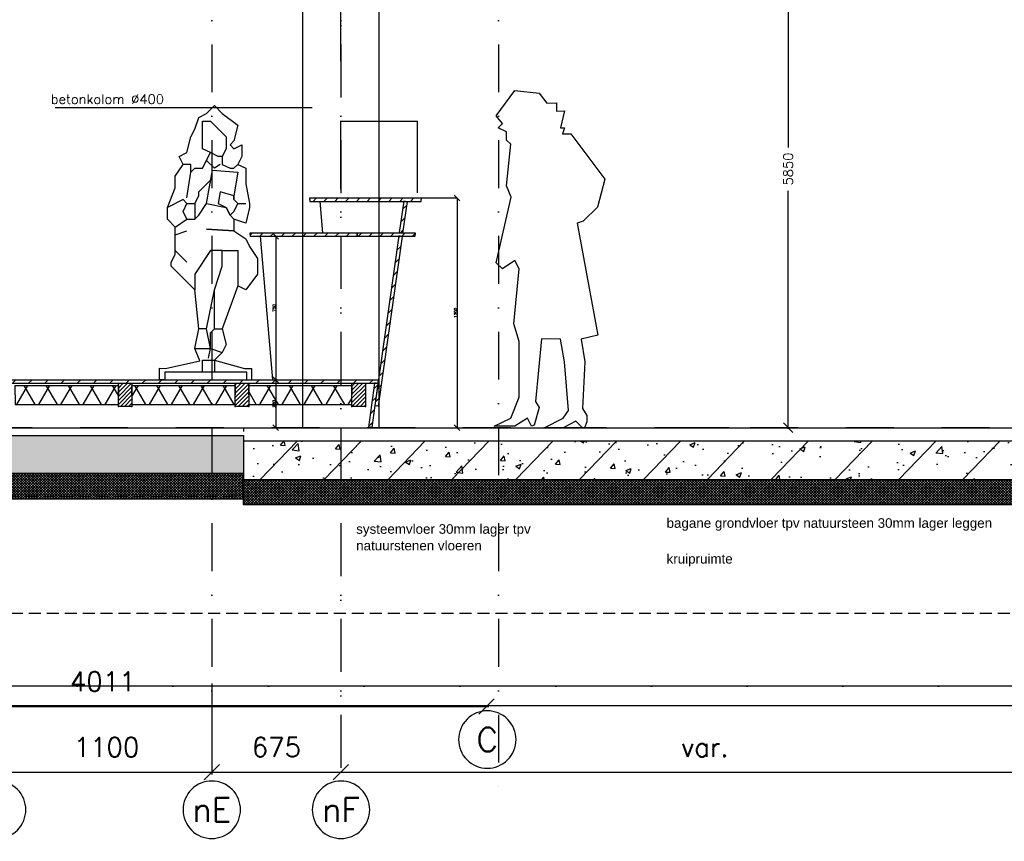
# Model space of a CAD drawing. Extents: x 151406 to 360561, y 44436 to 197234.
# Tile 26 of 57: x 164686 to 169830, y 90286 to 94577. Entities that reach past the tile are written whole.
import ezdxf
from ezdxf.enums import TextEntityAlignment as Align

# ---------------------------------------------------------------- set-up
doc = ezdxf.new("R2010")
doc.units = 0
doc.header["$LTSCALE"] = 20
doc.header["$MEASUREMENT"] = 0
doc.header["$PDSIZE"] = -1
for name, pattern in [('DASHDOT', [25, 12.5, -6.25, 0, -6.25]), ('DD1', [2.66667, 1.66667, -0.5, 0, -0.5]), ('HIDDEN2', [4.6875, 3.125, -1.5625])]:
    doc.linetypes.add(name, pattern=pattern)
doc.layers.get('0').update_dxf_attribs({"linetype": 'CONTINUOUS'})
doc.layers.get('DEFPOINTS').update_dxf_attribs({"linetype": 'CONTINUOUS'})
for name, color, linetype in [('A--01A1_ACEER', 1, 'CONTINUOUS'), ('A--A21--_F-23-', 9, 'CONTINUOUS'), ('A--A23--_F--3-', 9, 'CONTINUOUS'), ('A--A25--_F--3-', 9, 'CONTINUOUS'), ('A--A42--_F-23-', 9, 'CONTINUOUS'), ('A--L$7A3-_STRAMIEN', 3, 'CONTINUOUS'), ('A--L13D2_VLOEREN', 2, 'CONTINUOUS'), ('A--L21--', 3, 'CONTINUOUS'), ('A--L21--_F--3-', 7, 'CONTINUOUS'), ('A--L21--_F-23-', 4, 'CONTINUOUS'), ('A--L23--', 7, 'CONTINUOUS'), ('A--L23--_F--3-', 7, 'CONTINUOUS'), ('A--L25--', 7, 'CONTINUOUS'), ('A--L25--_F-23-', 7, 'CONTINUOUS'), ('A--L28D1_KONSTRUKTIES', 1, 'CONTINUOUS'), ('A--L28DC1_KONSTRUKTIES', 1, 'HIDDEN2'), ('A--L31--', 2, 'CONTINUOUS'), ('A--L42--', 7, 'CONTINUOUS'), ('A--L42--_F--3-', 7, 'CONTINUOUS'), ('A--L42--_F-23-', 7, 'CONTINUOUS'), ('A--L93--', 7, 'CONTINUOUS'), ('A--L93--_F123-', 7, 'CONTINUOUS'), ('A--M$1A-_F123-', 1, 'CONTINUOUS'), ('A--M1$A-_F123-', 1, 'CONTINUOUS'), ('A--T$1A-_F123_20', 1, 'CONTINUOUS'), ('A--T$7A-_STRAMIEN', 2, 'CONTINUOUS'), ('A--T01A-25_TEKST', 2, 'CONTINUOUS'), ('STRAMIEN', 8, 'DD1'), ('X--LR---_CP', 7, 'CONTINUOUS')]:
    doc.layers.add(name, color=color, linetype=linetype)
doc.styles.add('ALFA-0_25', font='ROMANS')
doc.styles.add('EB2', font='ARIAL.TTF')
doc.styles.add('HIEMSTRA', font='romans.shx')
doc.styles.add('MAATLIJN', font='ROMANS')
doc.dimstyles.new('ALFA-0_25', dxfattribs={"dimscale": 40, "dimtxt": 2.5, "dimasz": 2.5, "dimexe": 0.3, "dimexo": 0.3, "dimgap": 1.25, "dimtad": 1, "dimdec": 0, "dimzin": 0, "dimdsep": 46, "dimtxsty": 'ALFA-0_25', "dimblk1": 'OBLIQUE', "dimblk2": 'OBLIQUE', "dimsah": 1, "dimcen": 0.09, "dimdle": 0.3, "dimclrd": 1, "dimclre": 1, "dimclrt": 2, "dimadec": 0, "dimazin": 0, "dimtfac": 1, "dimtdec": 0, "dimtofl": 0, "dimtmove": 2, "dimatfit": 3, "dimldrblk": 'OBLIQUE', "dimfxl": 0, "dimtvp": 625, "dimtolj": 1, "dimtzin": 0, "dimarcsym": 0})
doc.dimstyles.new('ALFA25', dxfattribs={"dimscale": 0.3, "dimtxt": 50, "dimasz": 100, "dimexe": 0, "dimexo": 0, "dimgap": 2, "dimtad": 1, "dimdec": 0, "dimzin": 0, "dimdsep": 46, "dimtxsty": 'MAATLIJN', "dimblk1": 'OBLIQUE', "dimblk2": 'OBLIQUE', "dimsah": 1, "dimcen": 0, "dimclrd": 1, "dimclre": 1, "dimclrt": 2, "dimadec": 0, "dimazin": 0, "dimtfac": 0.75, "dimtdec": 4, "dimtix": 1, "dimtmove": 2, "dimatfit": 3, "dimldrblk": 'OBLIQUE', "dimfxl": 0, "dimtvp": 1.5, "dimtolj": 1, "dimtzin": 0, "dimarcsym": 0})
doc.dimstyles.get("Standard").update_dxf_attribs({"dimscale": 40, "dimtxt": 2.5, "dimasz": 2, "dimexe": 0.3, "dimexo": 0.3, "dimgap": 2, "dimtad": 1, "dimdec": 0, "dimzin": 0, "dimdsep": 46, "dimtxsty": 'HIEMSTRA', "dimblk1": 'OBLIQUE', "dimblk2": 'OBLIQUE', "dimsah": 1, "dimcen": 0.09, "dimdle": 0.3, "dimclrd": 1, "dimclre": 1, "dimclrt": 3, "dimadec": 0, "dimazin": 0, "dimtfac": 1, "dimtdec": 4, "dimtix": 1, "dimtmove": 2, "dimatfit": 3, "dimldrblk": 'OBLIQUE', "dimfxl": 0, "dimtvp": 625, "dimtolj": 1, "dimtzin": 0, "dimarcsym": 0})
pattern_1 = [(60, (0, -50), (-86.603, 50), []), (120, (0, -50), (-86.603, -50), [])]

# ---------------------------------------------------------------- blocks, each defined once
blk = doc.blocks.new('_OBLIQUE')
at = {"color": 0, "linetype": 'ByBlock'}
blk.add_line((-0.5, -0.5), (0.5, 0.5), dxfattribs=at)
blk = doc.blocks.new('*D56')
at = {"layer": 'A--M$1A-_F123-', "color": 1, "lineweight": -2}
for p, q in [((164589.3, 91109.5), (164589.3, 90635.6)), ((165689.3, 91109.5), (165689.3, 90635.6)), ((164577.3, 90647.6), (165701.3, 90647.6))]:
    blk.add_line(p, q, dxfattribs=at)
at = {"layer": 'DEFPOINTS', "color": 0}
for p in [(164589.3, 91121.5), (165689.3, 91121.5), (165689.3, 90647.6)]:
    blk.add_point(p, dxfattribs=at)
at = {"layer": 'A--M$1A-_F123-', "color": 1, "lineweight": -2, "xscale": 80, "yscale": 80, "zscale": 80, "rotation": 180}
blk.add_blockref('_OBLIQUE', (164589.3, 90647.6), dxfattribs=at)
at = {"layer": 'A--M$1A-_F123-', "color": 1, "lineweight": -2, "xscale": 80, "yscale": 80, "zscale": 80}
blk.add_blockref('_OBLIQUE', (165689.3, 90647.6), dxfattribs=at)
at = {"layer": 'A--M$1A-_F123-', "color": 3, "insert": (165139.3, 90777.6), "char_height": 100, "attachment_point": 5, "style": 'HIEMSTRA'}
blk.add_mtext('\\A1;1100', dxfattribs=at)
blk = doc.blocks.new('*D60')
at = {"layer": 'A--M$1A-_F123-', "color": 1, "lineweight": -2}
blk.add_line((163102.3, 90990.8), (167137.3, 90990.8), dxfattribs=at)
at = {"layer": 'DEFPOINTS', "color": 0}
for p in [(163114.3, 90990.8), (167125.3, 90990.8), (167125.3, 90990.8)]:
    blk.add_point(p, dxfattribs=at)
at = {"layer": 'A--M$1A-_F123-', "color": 1, "lineweight": -2, "xscale": 80, "yscale": 80, "zscale": 80, "rotation": 180}
blk.add_blockref('_OBLIQUE', (163114.3, 90990.8), dxfattribs=at)
at = {"layer": 'A--M$1A-_F123-', "color": 1, "lineweight": -2, "xscale": 80, "yscale": 80, "zscale": 80}
blk.add_blockref('_OBLIQUE', (167125.3, 90990.8), dxfattribs=at)
at = {"layer": 'A--M$1A-_F123-', "color": 3, "insert": (165119.8, 91120.8), "char_height": 100, "attachment_point": 5, "style": 'HIEMSTRA'}
blk.add_mtext('\\A1;4011', dxfattribs=at)
blk = doc.blocks.new('*D61')
at = {"layer": 'A--M$1A-_F123-', "color": 1, "lineweight": -2}
blk.add_line((166352.3, 90647.6), (170178.3, 90647.6), dxfattribs=at)
at = {"layer": 'DEFPOINTS', "color": 0}
for p in [(166364.3, 90647.6), (170166.3, 90647.6), (170166.3, 90647.6)]:
    blk.add_point(p, dxfattribs=at)
at = {"layer": 'A--M$1A-_F123-', "color": 1, "lineweight": -2, "xscale": 80, "yscale": 80, "zscale": 80, "rotation": 180}
blk.add_blockref('_OBLIQUE', (166364.3, 90647.6), dxfattribs=at)
at = {"layer": 'A--M$1A-_F123-', "color": 1, "lineweight": -2, "xscale": 80, "yscale": 80, "zscale": 80}
blk.add_blockref('_OBLIQUE', (170166.3, 90647.6), dxfattribs=at)
at = {"layer": 'A--M$1A-_F123-', "color": 3, "insert": (168265.3, 90777.6), "char_height": 100, "attachment_point": 5, "style": 'HIEMSTRA'}
blk.add_mtext('\\A1;var.', dxfattribs=at)
blk = doc.blocks.new('*D62')
at = {"layer": 'A--M$1A-_F123-', "color": 1, "lineweight": -2}
blk.add_line((165677.3, 90647.6), (166376.3, 90647.6), dxfattribs=at)
at = {"layer": 'DEFPOINTS', "color": 0}
for p in [(165689.3, 90647.6), (166364.3, 90647.6), (166364.3, 90647.6)]:
    blk.add_point(p, dxfattribs=at)
at = {"layer": 'A--M$1A-_F123-', "color": 1, "lineweight": -2, "xscale": 80, "yscale": 80, "zscale": 80, "rotation": 180}
blk.add_blockref('_OBLIQUE', (165689.3, 90647.6), dxfattribs=at)
at = {"layer": 'A--M$1A-_F123-', "color": 1, "lineweight": -2, "xscale": 80, "yscale": 80, "zscale": 80}
blk.add_blockref('_OBLIQUE', (166364.3, 90647.6), dxfattribs=at)
at = {"layer": 'A--M$1A-_F123-', "color": 3, "insert": (166026.8, 90777.6), "char_height": 100, "attachment_point": 5, "style": 'HIEMSTRA'}
blk.add_mtext('\\A1;675', dxfattribs=at)
blk = doc.blocks.new('Q090145-')
at = {"layer": 'A--L93--_F123-', "color": 1, "linetype": 'Continuous'}
blk.add_lwpolyline([(0, 0), (0, 61.31), (30.69, 59.06), (209.99, 98.91), (184.12, 163.62), (204.56, 265.88), (184.12, 470.44), (61.38, 593.12), (61.38, 613.62), (81.81, 654.5), (81.81, 797.69), (40.94, 838.62), (40.94, 900), (81.81, 1002.25), (81.81, 1063.62), (122.75, 1125), (102.25, 1165.88), (143.19, 1186.31), (163.62, 1268.12), (184.12, 1309.06), (204.56, 1370.44), (245.44, 1390.88), (286.38, 1431.81), (327.25, 1390.88), (409.12, 1329.5), (388.62, 1247.69), (368.19, 1227.25), (388.62, 1206.81), (429.56, 1227.25), (429.56, 1165.88), (409.12, 1125), (450, 1104.5), (450, 1022.69), (470.44, 920.44), (470.44, 900), (450, 818.12), (388.62, 838.62), (388.62, 777.25), (450, 736.31), (470.44, 695.44), (511.38, 634.06), (511.38, 552.25), (450, 470.44), (409.12, 490.88), (327.25, 265.88), (347.75, 184.06), (327.25, 143.12), (286.38, 102.25), (443.19, 59.06), (480.69, 59.06), (480.69, 0), (455.69, -3.44), (455.69, 40.31), (26.69, 40.88), (26.69, 0)], close=True, dxfattribs=at)
at = {"layer": 'A--L93--_F123-', "color": 1, "linetype": 'Continuous', "elevation": 3}
for points in [[(163.62, 1084.06), (184.12, 1104.5), (225, 1104.5), (265.94, 1186.31), (225, 1206.81), (225, 1350), (265.94, 1350), (347.75, 1268.12), (347.75, 1206.81), (327.25, 1165.88), (327.25, 1125), (368.19, 1104.5), (388.62, 1104.5), (409.12, 1125)], [(327.25, 1165.88), (306.81, 1165.88), (265.94, 1186.31)], [(317.06, 1125), (286.38, 1104.5), (245.44, 1145.44)], [(143.19, 951.12), (163.62, 1084.06), (163.62, 1125), (122.75, 1125)], [(245.44, 920.44), (276.12, 1094.31), (409.12, 1084.06), (388.62, 961.31)], [(184.12, 920.44), (204.56, 961.31), (204.56, 981.81), (265.94, 1043.12)], [(409.12, 920.44), (388.62, 940.88), (388.62, 961.31), (317.06, 981.81), (306.81, 920.44), (347.75, 900)], [(143.19, 920.44), (122.75, 940.88), (40.94, 900)], [(388.62, 961.31), (388.62, 940.88), (409.12, 920.44), (429.56, 920.44)], [(81.81, 797.69), (143.19, 838.62), (184.12, 838.62), (204.56, 859.06), (245.44, 920.44), (347.75, 900), (368.19, 859.06), (388.62, 838.62)], [(143.19, 838.62), (122.75, 879.5), (143.19, 920.44), (184.12, 920.44), (184.12, 838.62)], [(409.12, 920.44), (388.62, 879.5), (368.19, 859.06), (347.75, 900)], [(368.19, 859.06), (388.62, 879.5), (409.12, 920.44), (450, 920.44)], [(409.12, 920.44), (450, 920.44)], [(81.81, 756.81), (143.19, 777.25)], [(388.62, 777.25), (245.44, 787.5)], [(245.44, 787.5), (388.62, 777.25)], [(81.81, 675), (143.19, 613.62)], [(245.44, 265.88), (286.38, 470.44), (327.25, 593.12), (327.25, 675), (265.94, 675), (184.12, 552.25), (184.12, 470.44)], [(327.25, 675), (409.12, 675), (409.12, 490.88)], [(286.38, 265.88), (286.38, 470.44)], [(255.69, 112.5), (265.94, 163.62), (245.44, 265.88), (204.56, 265.88)], [(265.94, 163.62), (265.94, 245.44), (286.38, 265.88), (327.25, 265.88)], [(184.12, 163.62), (265.94, 163.62), (327.25, 143.12)], [(327.25, 143.12), (296.62, 112.5)], [(225, 40.88), (225, 102.25), (286.38, 102.25), (286.38, 40.88)]]:
    blk.add_lwpolyline(points, dxfattribs=at)
at = {"layer": 'X--LR---_CP'}
blk.add_point((480.69, 0), dxfattribs=at)
blk.add_point((480.69, 0), dxfattribs=at)
blk.add_point((480.69, 0), dxfattribs=at)
blk = doc.blocks.new('*U1005')
at = {"layer": 'A--A42--_F-23-', "linetype": 'Continuous'}
h = blk.add_hatch(dxfattribs=at)
h.set_pattern_fill('ALFALINE', color=256, scale=60, style=0)
h.set_pattern_definition([(45, (-164373.265, -92686.9), (-42.426407, 42.426407), [])])
h.paths.add_polyline_path([(0, 0), (-9, 9), (2185.7, 9), (2185.7, 0), (2185.7, -9), (9, -9)])
at = {"layer": 'A--L42--_F--3-', "color": 3, "linetype": 'Continuous'}
for points in [[(-9, 9), (-9, 9), (2185.7, 9), (2185.7, 0)], [(9, -9), (9, -9), (2185.7, -9), (2185.7, 0)]]:
    blk.add_lwpolyline(points, dxfattribs=at)
blk = doc.blocks.new('*D81')
at = {"color": 1, "linetype": 'ByBlock'}
for p, q in [((165943.3, 66802.8), (166023.1, 66802.8)), ((166023.1, 66802.8), (166023.1, 66552.8)), ((165943.3, 66552.8), (166023.1, 66552.8))]:
    blk.add_line(p, q, dxfattribs=at)
at = {"layer": 'DEFPOINTS', "color": 0, "linetype": 'ByBlock'}
for p in [(165943.3, 66802.8), (165943.3, 66552.8), (166023.1, 66552.8)]:
    blk.add_point(p, dxfattribs=at)
at = {"color": 1, "linetype": 'ByBlock', "xscale": 30, "yscale": 30, "zscale": 30}
for p, rotation in [((166023.1, 66802.8), 90), ((166023.1, 66552.8), 270)]:
    blk.add_blockref('_OBLIQUE', p, dxfattribs=dict(at, rotation=rotation))
at = {"color": 2, "linetype": 'ByBlock', "insert": (166015, 66677.8), "char_height": 15, "attachment_point": 5, "rotation": 90, "style": 'MAATLIJN'}
blk.add_mtext('\\A1;250', dxfattribs=at)
blk = doc.blocks.new('*D82')
at = {"color": 1, "linetype": 'ByBlock'}
for p, q in [((165943.3, 67552.8), (166023.1, 67552.8)), ((166023.1, 67552.8), (166023.1, 66802.8)), ((165943.3, 66802.8), (166023.1, 66802.8))]:
    blk.add_line(p, q, dxfattribs=at)
at = {"layer": 'DEFPOINTS', "color": 0, "linetype": 'ByBlock'}
for p in [(165943.3, 67552.8), (165943.3, 66802.8), (166023.1, 66802.8)]:
    blk.add_point(p, dxfattribs=at)
at = {"color": 1, "linetype": 'ByBlock', "xscale": 30, "yscale": 30, "zscale": 30}
for p, rotation in [((166023.1, 67552.8), 90), ((166023.1, 66802.8), 270)]:
    blk.add_blockref('_OBLIQUE', p, dxfattribs=dict(at, rotation=rotation))
at = {"color": 2, "linetype": 'ByBlock', "insert": (166015, 67177.8), "char_height": 15, "attachment_point": 5, "rotation": 90, "style": 'MAATLIJN'}
blk.add_mtext('\\A1;750', dxfattribs=at)
blk = doc.blocks.new('*D83')
at = {"color": 1, "linetype": 'ByBlock'}
for p, q in [((166711.9, 67752.8), (166971, 67752.8)), ((166971, 67752.8), (166971, 66552.8)), ((166711.9, 66552.8), (166971, 66552.8))]:
    blk.add_line(p, q, dxfattribs=at)
at = {"layer": 'DEFPOINTS', "color": 0, "linetype": 'ByBlock'}
for p in [(166711.9, 67752.8), (166711.9, 66552.8), (166971, 66552.8)]:
    blk.add_point(p, dxfattribs=at)
at = {"color": 1, "linetype": 'ByBlock', "xscale": 30, "yscale": 30, "zscale": 30}
for p, rotation in [((166971, 67752.8), 90), ((166971, 66552.8), 270)]:
    blk.add_blockref('_OBLIQUE', p, dxfattribs=dict(at, rotation=rotation))
at = {"color": 2, "linetype": 'ByBlock', "insert": (166962.9, 67152.8), "char_height": 15, "attachment_point": 5, "rotation": 90, "style": 'MAATLIJN'}
blk.add_mtext('\\A1;1200', dxfattribs=at)
blk = doc.blocks.new('Q090140-')
at = {"layer": 'A--L93--_F123-', "color": 1, "linetype": 'Continuous'}
blk.add_lwpolyline([(-261.12, 7.25), (-174.44, 50.56), (-131.12, 158.81), (-131.12, 450), (-158.81, 542.63), (-131.12, 830.19), (-152.81, 873.5), (-217.75, 830.19), (-251.5, 860.31), (-172.06, 1204.44), (-196.12, 1263.38), (-174.44, 1479.94), (-196.12, 1501.63), (-196.12, 1544.94), (-239.44, 1566.56), (-217.75, 1588.25), (-251.5, 1627.94), (-152.81, 1761.5), (-26.5, 1747.06), (13.25, 1694.12), (63.75, 1696.5), (63.75, 1653.19), (105.88, 1654.44), (85.44, 1566.56), (107.06, 1566.56), (96.25, 1534.06), (139.56, 1534.06), (317.63, 1297.06), (277.94, 1151.5), (204.56, 1079.25), (172.06, 1068.44), (280.38, 483.69), (193.69, 462.06), (211.75, 344.12), (200, 100), (223.44, 63.75), (222.56, 31.31), (210, 0), (200, 0), (165, 35), (100, 0), (0, 0), (100, 50), (127.38, 89.44), (105.88, 344.12), (85.44, 462.06), (-13.25, 463.25), (-44.5, 137.19), (-26.5, 105.88), (-52.94, 13.25), (-66.19, 7.25), (-87.81, 50.56), (-152.81, 7.25)], close=True, dxfattribs=at)
at = {"layer": 'X--LR---_CP'}
blk.add_point((0, 0), dxfattribs=at)
blk.add_point((0, 0), dxfattribs=at)
blk.add_point((0, 0), dxfattribs=at)
blk = doc.blocks.new('*U1004')
at = {"layer": 'A--A42--_F-23-', "linetype": 'Continuous'}
h = blk.add_hatch(dxfattribs=at)
h.set_pattern_fill('ALFALINE', color=256, scale=40, style=0)
h.set_pattern_definition([(45, (-166548.562, -92677.898), (-28.284271, 28.284271), [])])
h.paths.add_polyline_path([(0, 0), (8.9, -1.3), (-23.4, -230.9), (-32.3, -229.6), (-41.2, -228.4), (-8.9, 1.3)])
at = {"layer": 'A--L42--_F-23-', "color": 2, "linetype": 'Continuous'}
for points in [[(0, 0), (-8.9, 1.3), (-41.2, -228.4), (-32.3, -229.6)], [(0, 0), (8.9, -1.3), (-23.4, -230.9), (-32.3, -229.6)]]:
    blk.add_lwpolyline(points, dxfattribs=at)
blk = doc.blocks.new('*U1003')
at = {"layer": 'A--A42--_F-23-', "linetype": 'Continuous'}
h = blk.add_hatch(dxfattribs=at)
h.set_pattern_fill('ALFALINE', color=256, scale=40, style=0)
h.set_pattern_definition([(45, (-166674.675, -93445.898), (-28.284271, 28.284271), [])])
h.paths.add_polyline_path([(0, 0), (8.9, -1.3), (-115.6, -887.2), (-124.5, -885.9), (-133.4, -884.7), (-8.9, 1.3)])
at = {"layer": 'A--L42--_F-23-', "color": 2, "linetype": 'Continuous'}
for points in [[(0, 0), (-8.9, 1.3), (-133.4, -884.7), (-124.5, -885.9)], [(0, 0), (8.9, -1.3), (-115.6, -887.2), (-124.5, -885.9)]]:
    blk.add_lwpolyline(points, dxfattribs=at)
blk = doc.blocks.new('*U1002')
at = {"layer": 'A--A42--_F-23-', "linetype": 'Continuous'}
h = blk.add_hatch(dxfattribs=at)
h.set_pattern_fill('ALFALINE', color=256, scale=40, style=0)
h.set_pattern_definition([(45, (-166201.204, -93636.898), (-28.284271, 28.284271), [])])
h.paths.add_polyline_path([(0, 0), (0, 9), (582.2, 9), (582.2, 0), (582.2, -9), (0, -9)])
at = {"layer": 'A--L42--_F-23-', "color": 2, "linetype": 'Continuous'}
for points in [[(0, 0), (0, 9), (582.2, 9), (582.2, 0)], [(0, 0), (0, -9), (582.2, -9), (582.2, 0)]]:
    blk.add_lwpolyline(points, dxfattribs=at)
blk = doc.blocks.new('*U1001')
at = {"layer": 'A--A42--_F-23-', "linetype": 'Continuous'}
h = blk.add_hatch(dxfattribs=at)
h.set_pattern_fill('ALFALINE', color=256, scale=40, style=0)
h.set_pattern_definition([(45, (-165889.297, -93454.898), (-28.284271, 28.284271), [])])
h.paths.add_polyline_path([(0, 0), (0, 9), (559.7, 9), (559.7, 0), (559.7, -9), (0, -9)])
at = {"layer": 'A--L42--_F-23-', "color": 2, "linetype": 'Continuous'}
for points in [[(0, 0), (0, 9), (559.7, 9), (559.7, 0)], [(0, 0), (0, -9), (559.7, -9), (559.7, 0)]]:
    blk.add_lwpolyline(points, dxfattribs=at)
blk = doc.blocks.new('*U1000')
at = {"layer": 'A--A42--_F-23-', "linetype": 'Continuous'}
h = blk.add_hatch(dxfattribs=at)
h.set_pattern_fill('ALFALINE', color=256, scale=40, style=0)
h.set_pattern_definition([(45, (-166448.986, -93454.898), (-28.284271, 28.284271), [])])
h.paths.add_polyline_path([(0, 0), (0, 9), (303.6, 9), (303.6, 0), (303.6, -9), (0, -9)])
at = {"layer": 'A--L42--_F-23-', "color": 2, "linetype": 'Continuous'}
for points in [[(0, 0), (0, 9), (303.6, 9), (303.6, 0)], [(0, 0), (0, -9), (303.6, -9), (303.6, 0)]]:
    blk.add_lwpolyline(points, dxfattribs=at)
blk = doc.blocks.new('*U999')
at = {"layer": 'A--A42--_F-23-', "linetype": 'Continuous'}
h = blk.add_hatch(dxfattribs=at)
h.set_pattern_fill('ALFALINE', color=256, scale=40, style=0)
h.set_pattern_definition([(45, (-166701.54, -93627.898), (-28.284271, 28.284271), [])])
h.paths.add_polyline_path([(0, 0), (8.9, -1.3), (-15.4, -165.3), (-24.3, -164), (-33.2, -162.7), (-8.9, 1.3)])
at = {"layer": 'A--L42--_F-23-', "color": 2, "linetype": 'Continuous'}
for points in [[(0, 0), (-8.9, 1.3), (-33.2, -162.7), (-24.3, -164)], [(0, 0), (8.9, -1.3), (-15.4, -165.3), (-24.3, -164)]]:
    blk.add_lwpolyline(points, dxfattribs=at)
blk = doc.blocks.new('Q020297-')
at = {"layer": 'A--A25--_F--3-'}
h = blk.add_hatch(dxfattribs=at)
h.set_pattern_fill('ALFALINE', color=256, scale=15, style=0, pattern_type=2)
h.set_pattern_definition([(45, (0, 0), (-10.6066, 10.6066), [])])
h.paths.add_polyline_path([(0, 0), (0, 121), (71, 121), (71, 0)])
at = {"layer": 'A--L25--_F-23-', "color": 2, "linetype": 'Continuous'}
blk.add_lwpolyline([(0, 0), (0, 121), (71, 121), (71, 0)], close=True, dxfattribs=at)
at = {"layer": 'X--LR---_CP'}
for p in [(0, 0), (0, 0), (71, 0)]:
    blk.add_point(p, dxfattribs=at)
blk = doc.blocks.new('*U997')
at = {"layer": 'A--A21--_F-23-', "linetype": 'Continuous'}
h = blk.add_hatch(dxfattribs=at)
h.set_pattern_fill('ALFAISO', color=256, scale=100, style=0)
h.set_pattern_definition(pattern_1)
h.paths.add_polyline_path([(0, 0), (0, 50), (539, 50), (539, 0), (539, -50), (0, -50)])
at = {"layer": 'A--L21--_F--3-', "color": 3, "linetype": 'Continuous'}
for points in [[(0, 0), (0, 50), (539, 50), (539, 0)], [(0, 0), (0, -50), (539, -50), (539, 0)]]:
    blk.add_lwpolyline(points, dxfattribs=at)
blk = doc.blocks.new('*U996')
at = {"layer": 'A--A21--_F-23-', "linetype": 'Continuous'}
h = blk.add_hatch(dxfattribs=at)
h.set_pattern_fill('ALFAISO', color=256, scale=100, style=0)
h.set_pattern_definition(pattern_1)
h.paths.add_polyline_path([(0, 0), (0, 50), (539, 50), (539, 0), (539, -50), (0, -50)])
at = {"layer": 'A--L21--_F--3-', "color": 3, "linetype": 'Continuous'}
for points in [[(0, 0), (0, 50), (539, 50), (539, 0)], [(0, 0), (0, -50), (539, -50), (539, 0)]]:
    blk.add_lwpolyline(points, dxfattribs=at)
blk = doc.blocks.new('*U995')
at = {"layer": 'A--A21--_F-23-', "linetype": 'Continuous'}
h = blk.add_hatch(dxfattribs=at)
h.set_pattern_fill('ALFAISO', color=256, scale=100, style=0)
h.set_pattern_definition(pattern_1)
h.paths.add_polyline_path([(0, 0), (0, 50), (539, 50), (539, 0), (539, -50), (0, -50)])
at = {"layer": 'A--L21--_F--3-', "color": 3, "linetype": 'Continuous'}
for points in [[(0, 0), (0, 50), (539, 50), (539, 0)], [(0, 0), (0, -50), (539, -50), (539, 0)]]:
    blk.add_lwpolyline(points, dxfattribs=at)
blk = doc.blocks.new('*U994')
at = {"layer": 'A--L23--_F--3-', "color": 2, "linetype": 'Continuous'}
blk.add_lwpolyline([(0, 0), (0, 20), (8790, 20), (8790, 0)], dxfattribs=at)
blk = doc.blocks.new('*D683')
at = {"layer": 'A--M$1A-_F123-', "color": 1, "lineweight": -2}
for p, q in [((168700.3, 98301.9), (168700.3, 93909.7)), ((168397.5, 98295.9), (168706.3, 98295.9)), ((168700.3, 92439.9), (168700.3, 93683.5)), ((168397.5, 92445.9), (168706.3, 92445.9))]:
    blk.add_line(p, q, dxfattribs=at)
at = {"layer": 'DEFPOINTS', "color": 0}
for p in [(168391.5, 98295.9), (168700.3, 98295.9), (168391.5, 92445.9)]:
    blk.add_point(p, dxfattribs=at)
at = {"layer": 'A--M$1A-_F123-', "color": 1, "lineweight": -2, "xscale": 50, "yscale": 50, "zscale": 50}
for p, rotation in [((168700.3, 98295.9), 90), ((168700.3, 92445.9), 270)]:
    blk.add_blockref('_OBLIQUE', p, dxfattribs=dict(at, rotation=rotation))
at = {"layer": 'A--M$1A-_F123-', "color": 2, "insert": (168700.3, 93796.6), "char_height": 50, "attachment_point": 5, "rotation": 90, "style": 'ALFA-0_25'}
blk.add_mtext('\\A1;5850', dxfattribs=at)
blk = doc.blocks.new('*D807')
at = {"layer": 'A--M1$A-_F123-', "color": 1, "lineweight": -2}
for p, q in [((166960.6, 94989.9), (166960.6, 94677.5)), ((166358.3, 94683.5), (166966.6, 94683.5)), ((166364.3, 94359.3), (166364.3, 94689.5))]:
    blk.add_line(p, q, dxfattribs=at)
at = {"layer": 'DEFPOINTS', "color": 0}
for p in [(166960.6, 94995.9), (166960.6, 94683.5), (166364.3, 94353.3)]:
    blk.add_point(p, dxfattribs=at)
at = {"layer": 'A--M1$A-_F123-', "color": 1, "lineweight": -2, "xscale": 40, "yscale": 40, "zscale": 40, "rotation": 180}
blk.add_blockref('_OBLIQUE', (166364.3, 94683.5), dxfattribs=at)
at = {"layer": 'A--M1$A-_F123-', "color": 1, "lineweight": -2, "xscale": 40, "yscale": 40, "zscale": 40}
blk.add_blockref('_OBLIQUE', (166960.6, 94683.5), dxfattribs=at)
at = {"layer": 'A--M1$A-_F123-', "color": 2, "insert": (166754, 94767.5), "char_height": 50, "attachment_point": 5, "style": 'HIEMSTRA'}
blk.add_mtext('\\A1;596 op 2700+P', dxfattribs=at)

msp = doc.modelspace()

# ---------------------------------------------------------------- hatches: boundary and pattern name
at = {"layer": 'A--A23--_F--3-'}
h = msp.add_hatch(dxfattribs=at)
h.set_pattern_fill('ALFABET', color=256, scale=40, angle=1, style=0, pattern_type=2)
h.set_pattern_definition([(46, (4400, 1e-11), (-172.64155, 166.718), []), (51, (4400, 1e-11), (287.29845, -20.08986), [30, -330]), (356, (4400, 1e-11), (-60.7431, 299.8624), [24, -264]), (101.4514, (4423.94, -1.67), (226.55556, 279.77237), [25.49608, -280.45684]), (47.1842, (4398.6, 80), (427.9869, -58.74715), [45, -495]), (97.6356, (4434.27, 75.1), (367.0079, 396.11265), [38.2441, -420.6852]), (352.1842, (4398.6, 80), (367.0076, 396.1129), [36, -396]), (22, (4438.95, 60.7), (241.53712, -156.85604), [30, -330]), (327, (4438.95, 60.7), (92.24906, 291.7144), [24, -264]), (72.4514, (4459.07, 47.62), (333.7863, 134.8581), [25.49608, -280.45684]), (38.5, (4400, 1e-11), (2.53928, 133.22215), [0, -260.8, 0, -268, 0, -265]), (8.5, (4400, 1e-11), (102.45841, 159.57714), [0, -152.8, 0, -254.8, 0, -101]), (328.5, (4310.81, -1.56), (213.65391, -5.29398), [0, -100, 0, -312, 0, -414]), (318.5, (4270.82, -2.25), (232.54011, 44.1071), [0, -130, 0, -207.2, 0, -294]), (318.5, (4270.82, -2.25), (232.54011, 44.1071), [0, -130, 0, -207.2, 0, -294])])
h.paths.add_polyline_path([(165854.265, 92205.898), (157134.265, 92205.898), (157134.265, 92405.898), (165854.265, 92405.898)])
h = msp.add_hatch(dxfattribs=at)
h.set_pattern_fill('ALFABET', color=256, scale=40, angle=1, style=0, pattern_type=2)
h.set_pattern_definition([(46, (146605.55, 90462.8), (-172.6416, 166.718), []), (51, (146605.55, 90462.8), (287.2984, -20.0899), [30, -330]), (356, (146605.55, 90462.8), (-60.743, 299.8624), [24, -264]), (101.4514, (146629.5, 90461.12), (226.5556, 279.7724), [25.496, -280.457]), (47.1842, (146604.15, 90542.8), (427.987, -58.747), [45, -495]), (97.6356, (146639.8, 90537.9), (367.008, 396.113), [38.244, -420.685]), (352.1842, (146604.15, 90542.8), (367.0076, 396.113), [36, -396]), (22, (146644.5, 90523.49), (241.5371, -156.856), [30, -330]), (327, (146644.5, 90523.5), (92.249, 291.7144), [24, -264]), (72.4514, (146664.62, 90510.42), (333.7863, 134.858), [25.496, -280.457]), (38.5, (146605.55, 90462.8), (2.5393, 133.22215), [0, -260.8, 0, -268, 0, -265]), (8.5, (146605.55, 90462.8), (102.4584, 159.5771), [0, -152.8, 0, -254.8, 0, -101]), (328.5, (146516.36, 90461.24), (213.6539, -5.294), [0, -100, 0, -312, 0, -414]), (318.5, (146476.37, 90460.54), (232.5401, 44.1071), [0, -130, 0, -207.2, 0, -294]), (318.5, (146476.37, 90460.54), (232.5401, 44.1071), [0, -130, 0, -207.2, 0, -294])])
h.paths.add_polyline_path([(165854.265, 92175.898), (169971.265, 92175.898), (169971.265, 92375.898), (165854.265, 92375.898)])
h = msp.add_hatch(dxfattribs=at)
h.set_pattern_fill('ALFAKRS', color=256, scale=10, style=0, pattern_type=2)
h.set_pattern_definition([(135, (237551.893, 1e-11), (7.0710678, 7.0710678), []), (45, (237551.893, 1e-11), (7.0710678, -7.0710678), [])])
h.paths.add_polyline_path([(160314.265, 92073.898), (165854.265, 92073.898), (165854.265, 92205.898), (157134.265, 92205.898), (157134.265, 92085.898), (157214.265, 92085.898), (157214.265, 92073.898)])
h = msp.add_hatch(dxfattribs=at)
h.set_pattern_fill('ALFAKRS', color=256, scale=10, style=0, pattern_type=2)
h.set_pattern_definition([(45, (93470.164, 10), (-7.0710678, 7.0710678), []), (135, (93470.164, 10), (-7.0710678, -7.0710678), [])])
h.paths.add_polyline_path([(170065.174, 92043.898), (165854.265, 92043.898), (165854.265, 92175.898), (169971.265, 92175.898), (169971.265, 92043.898), (171220.912, 92043.898)])

# ---------------------------------------------------------------- linework, layer by layer
for p, q in [((166364.265, 93691.004), (166364.265, 94045.898)), ((166364.265, 94045.898), (166764.265, 94045.898)), ((166764.265, 93672.89), (166764.265, 94045.898)), ((166253.598, 93627.898), (166267.946, 93463.898)), ((165941.69, 93445.898), (166007.307, 92695.898))]:
    msp.add_line(p, q)
at = {"layer": 'A--01A1_ACEER'}
msp.add_line((168391.541, 92445.898), (168076.62, 92445.898), dxfattribs=at)
at = {"layer": 'A--L$7A3-_STRAMIEN', "linetype": 'Continuous', "extrusion": (0, 0, -1)}
for centre in [(167128.746, 90817.39), (164567.746, 90450.712), (165689.265, 90450.712), (166364.265, 90450.712)]:
    msp.add_ellipse(centre, major_axis=(-106.066, 106.066), ratio=1, dxfattribs=at)
at = {"layer": 'A--L13D2_VLOEREN'}
msp.add_line((165854.265, 92445.898), (179678.145, 92445.898), dxfattribs=at)
at = {"layer": 'A--L21--_F-23-', "linetype": 'Continuous'}
for points in [[(165854.265, 92205.898), (157134.265, 92205.898), (157134.265, 92405.898), (165854.265, 92405.898)], [(165854.265, 92175.898), (169971.265, 92175.898), (169971.265, 92375.898), (165854.265, 92375.898)]]:
    msp.add_lwpolyline(points, close=True, dxfattribs=at)
at = {"layer": 'A--L23--'}
for points in [[(160314.265, 92073.898), (165854.265, 92073.898), (165854.265, 92205.898), (157134.265, 92205.898), (157134.265, 92085.898), (157214.265, 92085.898), (157214.265, 92073.898)], [(170065.174, 92043.898), (165854.265, 92043.898), (165854.265, 92175.898), (169971.265, 92175.898), (169971.265, 92043.898), (169971.265, 92043.898), (171220.912, 92043.898)]]:
    msp.add_lwpolyline(points, close=True, dxfattribs=at)
at = {"layer": 'A--L28D1_KONSTRUKTIES'}
for p, q in [((166164.265, 92445.898), (166164.265, 95355.898)), ((166564.265, 92445.898), (166564.265, 95355.898))]:
    msp.add_line(p, q, dxfattribs=at)
at = {"layer": 'A--L28DC1_KONSTRUKTIES'}
for p, q in [((157214.265, 92085.898), (165852.255, 92085.898)), ((179046.265, 91475.898), (157439.265, 91475.898))]:
    msp.add_line(p, q, dxfattribs=at)
at = {"layer": 'A--L31--'}
msp.add_lwpolyline([(179046.265, 91095.898), (157214.088, 91095.898), (157214.088, 90995.898), (179046.265, 90995.898)], close=True, dxfattribs=at)
at = {"layer": 'A--T01A-25_TEKST'}
msp.add_line((164871.309, 94118.176), (166213.673, 94118.176), dxfattribs=at)
at = {"layer": 'STRAMIEN', "linetype": 'DASHDOT'}
for p, q in [((165689.265, 109950.716), (165689.265, 90604.885)), ((166364.265, 109950.716), (166364.265, 90604.885)), ((167187.533, 109950.716), (167187.533, 90540.002)), ((166364.265, 109923.943), (166364.265, 90533.497)), ((185755.38, 92445.898), (152098.725, 92445.898)), ((185864.606, 91095.898), (152270.673, 91095.898))]:
    msp.add_line(p, q, dxfattribs=at)

# ---------------------------------------------------------------- block references
at = {"layer": 'A--L21--'}
for name, p in [('*U997', (164662.216, 92616.898)), ('*U996', (165272.216, 92616.898)), ('*U995', (165882.216, 92616.898))]:
    msp.add_blockref(name, p, dxfattribs=at)
at = {"layer": 'A--L23--'}
msp.add_blockref('*U994', (157064.265, 92425.898), dxfattribs=at)
at = {"layer": 'A--L25--'}
for p in [(165201.216, 92556.898), (165811.216, 92556.898), (166421.216, 92556.898)]:
    msp.add_blockref('Q020297-', p, dxfattribs=at)
at = {"layer": 'A--L42--'}
for name, p in [('*U1002', (166201.204, 93636.898)), ('*U999', (166701.539, 93627.898)), ('*U1001', (165889.297, 93454.898)), ('*U1000', (166448.986, 93454.898)), ('*U1003', (166674.675, 93445.898)), ('*U1005', (164373.265, 92686.898)), ('*U1004', (166548.562, 92677.898))]:
    msp.add_blockref(name, p, dxfattribs=at)
at = {"layer": 'A--L93--'}
for name, p in [('Q090140-', (167425.657, 92445.898)), ('Q090145-', (165416.549, 92695.898))]:
    msp.add_blockref(name, p, dxfattribs=at)

# ---------------------------------------------------------------- texts
at = {"layer": 'A--T$1A-_F123_20', "style": 'EB2'}
for s, p in [('bagane grondvloer tpv natuursteen 30mm lager leggen  ', (168065.283, 91923.139)), ('systeemvloer 30mm lager tpv ', (166443.601, 91891.919)), ('natuurstenen vloeren', (166443.601, 91805.417)), ('kruipruimte', (168065.283, 91736.312))]:
    msp.add_text(s, height=50, dxfattribs=at).set_placement(p)
at = {"layer": 'A--T$7A-_STRAMIEN', "style": 'ALFA-0_25'}
for s, p in [('C', (167128.746, 90817.39)), ('nE', (165689.265, 90450.712)), ('nF', (166364.265, 90450.712))]:
    msp.add_text(s, height=125, dxfattribs=at).set_placement(p, align=Align.MIDDLE_CENTER)
at = {"layer": 'A--T01A-25_TEKST', "style": 'HIEMSTRA'}
msp.add_text('betonkolom %%C400', height=50, dxfattribs=at).set_placement((164848.089, 94136.746))

# ---------------------------------------------------------------- dimensions: what is measured, and where the dimension line sits
at = {"layer": 'A--M$1A-_F123-'}
dim = msp.add_linear_dim(base=(168700.322, 98295.898), p1=(168391.541, 92445.898), p2=(168391.541, 98295.898), angle=90, dimstyle='ALFA-0_25', override={"dimscale": 20}, dxfattribs=at)
dim.commit()
dim.dimension.update_dxf_attribs({"geometry": '*D683', "text_midpoint": (168700.322, 93796.581), "dimtype": 160})
for base, p1, p2, picture, middle in [((166971.017, 92445.898), (166711.871, 93645.898), (166711.871, 92445.898), '*D83', (166962.917, 93045.898)), ((166023.068, 92695.898), (165943.265, 93445.898), (165943.265, 92695.898), '*D82', (166014.968, 93070.898)), ((166023.068, 92445.898), (165943.265, 92695.898), (165943.265, 92445.898), '*D81', (166014.968, 92570.898))]:
    dim = msp.add_linear_dim(base=base, p1=p1, p2=p2, angle=90, dimstyle='ALFA25', dxfattribs=at)
    dim.commit()
    dim.dimension.update_dxf_attribs({"geometry": picture, "text_midpoint": middle, "insert": (0, 25893.128)})
for base, p1, p2, override, picture, middle in [((167125.265, 90990.784), (163114.265, 90990.784), (167125.265, 90990.784), {"dimscale": 40, "dimclrt": 3}, '*D60', (165119.765, 91120.784)), ((165689.265, 90647.58), (164589.265, 91121.542), (165689.265, 91121.542), {"dimscale": 40, "dimtxsty": 'HIEMSTRA', "dimclrt": 3}, '*D56', (165139.265, 90777.58)), ((166364.265, 90647.58), (165689.265, 90647.58), (166364.265, 90647.58), {"dimscale": 40, "dimclrt": 3}, '*D62', (166026.765, 90777.58))]:
    dim = msp.add_linear_dim(base=base, p1=p1, p2=p2, dimstyle='Standard', override=override, dxfattribs=at)
    dim.commit()
    dim.dimension.update_dxf_attribs({"geometry": picture, "text_midpoint": middle})
dim = msp.add_linear_dim(base=(170166.265, 90647.58), p1=(166364.265, 90647.58), p2=(170166.265, 90647.58), text='var.', dimstyle='Standard', override={"dimscale": 40, "dimclrt": 3}, dxfattribs=at)
dim.commit()
dim.dimension.update_dxf_attribs({"geometry": '*D61', "text_midpoint": (168265.265, 90777.58)})
at = {"layer": 'A--M1$A-_F123-'}
dim = msp.add_linear_dim(base=(166960.563, 94683.532), p1=(166364.265, 94353.334), p2=(166960.563, 94995.898), text='<> op 2700+P', dimstyle='Standard', override={"dimscale": 20, "dimclrt": 2}, dxfattribs=at)
dim.commit()
dim.dimension.update_dxf_attribs({"geometry": '*D807', "text_midpoint": (166753.975, 94767.46), "dimtype": 160})

doc.saveas('drawing.dxf')
